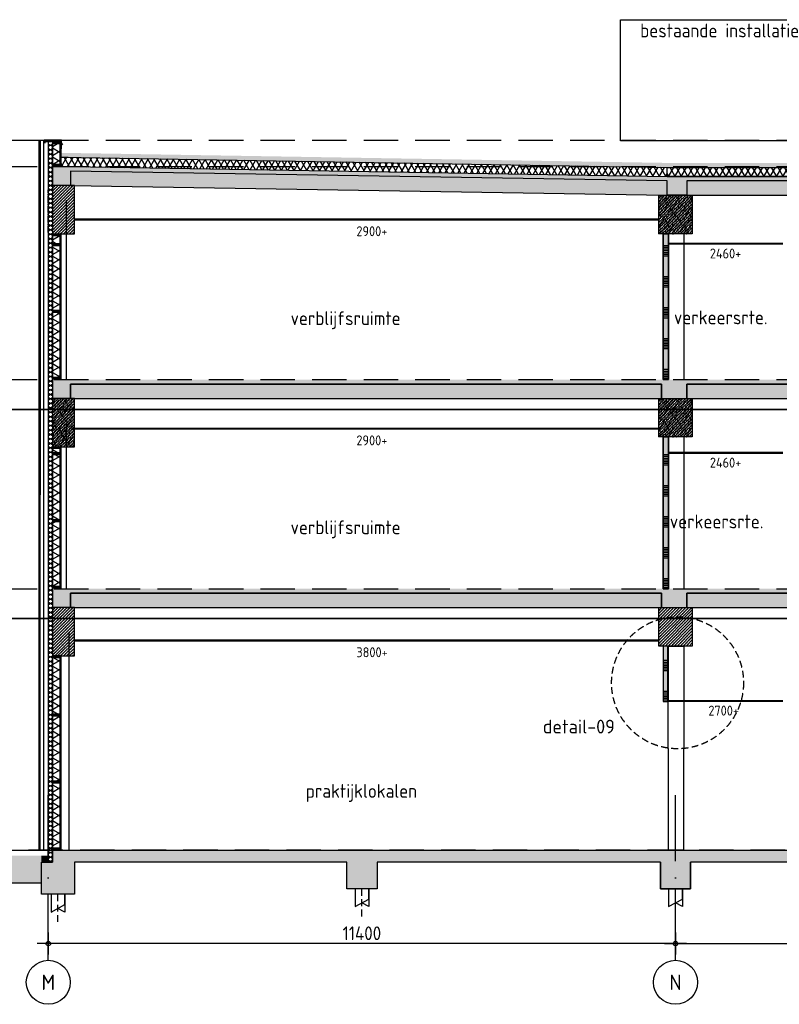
# Model space of a CAD drawing. Header units: millimetres. Extents: x -14070 to 121216, y 14949 to 85047.
# Tile 3 of 33: x 980 to 14787, y 40050 to 57940. Entities that reach past the tile are written whole.
import ezdxf
from ezdxf.enums import TextEntityAlignment as Align

# ---------------------------------------------------------------- set-up
doc = ezdxf.new("R2010")
doc.units = ezdxf.units.MM
doc.header["$LTSCALE"] = 100
for name, pattern in [('ACAD_ISO10W100', [18, 12, -3, 0, -3]), ('gevels$0$ACAD_ISO10W100', [18, 12, -3, 0, -3]), ('HIDDEN2', [0.1875, 0.125, -0.0625])]:
    doc.linetypes.add(name, pattern=pattern)
doc.layers.get('Defpoints').update_dxf_attribs({"color": 181})
for name, color, linetype in [('A--L$7--_stramien', 1, 'Continuous'), ('A--L20--_bovenbouw', 8, 'Continuous'), ('A--L65--_beveiligingsinstallaties', 1, 'Continuous'), ('A--T$7--_stramien', 7, 'Continuous'), ('AM$1A---_MAATVOERING', 2, 'Continuous'), ('BURO_60', 60, 'Continuous'), ('BURO_hoogtelijnen', 8, 'Continuous'), ('BURO_lijnen_0.05', 9, 'Continuous'), ('BURO_lijnen_0.10', 8, 'Continuous'), ('BURO_lijnen_0.18', 1, 'Continuous'), ('BURO_maaiveld', 7, 'Continuous'), ('BURO_tekst', 7, 'Continuous'), ('BURO_tekst_kozijnmerken', 8, 'Continuous'), ('Detail_arcering_rood', 1, 'Continuous'), ('Detail_balkhout', 3, 'Continuous'), ('Detail_beton', 4, 'Continuous'), ('Detail_gipsplaat', 2, 'Continuous'), ('Detail_isolatie', 1, 'Continuous'), ('Detail_peilhoogte_lijn', 8, 'HIDDEN2'), ('Detail_plaatmateriaal_binnen', 2, 'Continuous'), ('Detail_prefabbeton', 4, 'Continuous'), ('Detail_stramien', 1, 'ACAD_ISO10W100'), ('gevels$0$A--L$7--_stramien', 1, 'Continuous'), ('plattegrondkleuren', 7, 'Continuous')]:
    doc.layers.add(name, color=color, linetype=linetype)
doc.styles.add('BRON maatvoering', font='isocp.shx')
doc.styles.add('BRON standaard', font='isocp.shx')
doc.styles.add('MAAR_logotekst', font='DIN1451Com-Mittelschrift.ttf')
doc.dimstyles.new('BURO maatvoering 1-100', dxfattribs={"dimscale": 100, "dimtxt": 2.5, "dimasz": 1, "dimexe": 125, "dimexo": 0, "dimtad": 1, "dimdec": 0, "dimzin": 12, "dimdsep": 46, "dimtxsty": 'BRON maatvoering', "dimblk": 'BURO_maatvoeringssymbool_01', "dimcen": 2, "dimse1": 1, "dimse2": 1, "dimclrd": 1, "dimclrt": 7, "dimadec": 0, "dimazin": 0, "dimtfac": 1, "dimtdec": 0, "dimtix": 1, "dimtofl": 0, "dimtmove": 0, "dimatfit": 3, "dimldrblk": 'DOT', "dimfxl": 1, "dimtolj": 1, "dimtzin": 0, "dimarcsym": 0})
pattern_1 = [(17, (0, 1e-11), (10.314982, 31.931044), [0, -32.64, -18.48, 0, -26.88]), (48, (0, 1e-11), (-7.366232, 32.468733), [0, -32.32, 0, -32.96, 0, -26.56]), (71, (0, 1e-11), (-19.164631, 26.905229), [0, -32, 0, -19.2, -26.32])]

# ---------------------------------------------------------------- blocks, each defined once
blk = doc.blocks.new('*U15')
at = {"layer": 'Detail_arcering_rood'}
h = blk.add_hatch(dxfattribs=at)
h.set_pattern_fill('NAALD', color=256, style=0)
h.set_pattern_definition([(45, (111, 0), (-2.65165, 2.65165), [])])
h.paths.add_polyline_path([(0, 0), (141, 0), (141, 30), (0, 30)])
at = {"layer": 'Detail_balkhout'}
blk.add_lwpolyline([(0, 0), (141, 0), (141, 30), (0, 30)], close=True, dxfattribs=at)
blk = doc.blocks.new('*U106')
at = {"layer": 'Detail_arcering_rood'}
h = blk.add_hatch(dxfattribs=at)
h.set_pattern_fill('PLAAT', color=256, style=0)
h.set_pattern_definition([(90, (389.8374, -0.5), (-5, 3e-16), [])])
h.paths.add_polyline_path([(0, 0), (440, 0), (440, 9), (0, 9)])
at = {"layer": 'Detail_gipsplaat'}
blk.add_lwpolyline([(0, 0), (440, 0), (440, 9), (0, 9)], close=True, dxfattribs=at)
blk = doc.blocks.new('*U105')
at = {"layer": 'Detail_arcering_rood'}
h = blk.add_hatch(dxfattribs=at)
h.set_pattern_fill('ISOLATIE', color=256, scale=141, style=0)
h.set_pattern_definition([(60, (13861.59, 0), (-122.1096, 70.5), []), (120, (13861.59, 0), (-122.1096, -70.5), [])])
h.paths.add_polyline_path([(0, 0), (0, 141), (380, 141), (380, 0)])
at = {"layer": 'Detail_isolatie'}
blk.add_lwpolyline([(0, 0), (0, 141), (380, 141), (380, 0)], close=True, dxfattribs=at)
blk = doc.blocks.new('*U108')
at = {"layer": 'Detail_arcering_rood'}
h = blk.add_hatch(dxfattribs=at)
h.set_pattern_fill('LANGS', color=256, style=0)
h.set_pattern_definition([(0, (245.541, 13), (0, 5), [])])
h.paths.add_polyline_path([(0, 0), (0, 20), (296, 20), (296, 0)])
at = {"layer": 'Detail_plaatmateriaal_binnen'}
blk.add_lwpolyline([(0, 0), (0, 20), (296, 20), (296, 0)], close=True, dxfattribs=at)
blk = doc.blocks.new('*U125')
at = {"layer": 'Detail_arcering_rood'}
h = blk.add_hatch(dxfattribs=at)
h.set_pattern_fill('PLAAT', color=256, style=0)
h.set_pattern_definition([(90, (3470, -0.5), (-5, 3e-16), [])])
h.paths.add_polyline_path([(0, 0), (3520, 0), (3520, 9), (0, 9)])
at = {"layer": 'Detail_gipsplaat'}
blk.add_lwpolyline([(0, 0), (3520, 0), (3520, 9), (0, 9)], close=True, dxfattribs=at)
blk = doc.blocks.new('*U94')
at = {"layer": 'Detail_arcering_rood'}
h = blk.add_hatch(dxfattribs=at)
h.set_pattern_fill('ISOLATIE', color=256, scale=70, style=0)
h.set_pattern_definition([(60, (12982, 0), (-60.62178, 35), []), (120, (12982, 0), (-60.62178, -35), [])])
h.paths.add_polyline_path([(0, 0), (0, 70), (13097, 70), (13097, 0)])
at = {"layer": 'Detail_isolatie'}
blk.add_lwpolyline([(0, 0), (0, 70), (13097, 70), (13097, 0)], close=True, dxfattribs=at)
blk = doc.blocks.new('*U123')
at = {"layer": 'Detail_arcering_rood'}
h = blk.add_hatch(dxfattribs=at)
h.set_pattern_fill('PLAAT', color=256, style=0)
h.set_pattern_definition([(90, (2520, -0.5), (-5, 3e-16), [])])
h.paths.add_polyline_path([(0, 0), (2570, 0), (2570, 9), (0, 9)])
at = {"layer": 'Detail_gipsplaat'}
blk.add_lwpolyline([(0, 0), (2570, 0), (2570, 9), (0, 9)], close=True, dxfattribs=at)
blk = doc.blocks.new('*U95')
at = {"layer": 'Detail_arcering_rood'}
h = blk.add_hatch(dxfattribs=at)
h.set_pattern_fill('ISOLATIE', color=256, scale=141, style=0)
h.set_pattern_definition([(60, (14666.5, 0), (-122.1096, 70.5), []), (120, (14666.5, 0), (-122.1096, -70.5), [])])
h.paths.add_polyline_path([(0, 0), (0, 141), (1185, 141), (1185, 0)])
at = {"layer": 'Detail_isolatie'}
blk.add_lwpolyline([(0, 0), (0, 141), (1185, 141), (1185, 0)], close=True, dxfattribs=at)
blk = doc.blocks.new('*U124')
at = {"layer": 'Detail_arcering_rood'}
h = blk.add_hatch(dxfattribs=at)
h.set_pattern_fill('ISOLATIE', color=256, scale=141, style=0)
h.set_pattern_definition([(60, (13591.5, 0), (-122.1096, 70.5), []), (120, (13591.5, 0), (-122.1096, -70.5), [])])
h.paths.add_polyline_path([(0, 0), (0, 141), (110, 141), (110, 0)])
at = {"layer": 'Detail_isolatie'}
blk.add_lwpolyline([(0, 0), (0, 141), (110, 141), (110, 0)], close=True, dxfattribs=at)
blk = doc.blocks.new('*U126')
at = {"layer": 'Detail_arcering_rood'}
h = blk.add_hatch(dxfattribs=at)
h.set_pattern_fill('ISOLATIE', color=256, scale=141, style=0)
h.set_pattern_definition([(60, (14541.5, 0), (-122.1096, 70.5), []), (120, (14541.5, 0), (-122.1096, -70.5), [])])
h.paths.add_polyline_path([(0, 0), (0, 141), (1060, 141), (1060, 0)])
at = {"layer": 'Detail_isolatie'}
blk.add_lwpolyline([(0, 0), (0, 141), (1060, 141), (1060, 0)], close=True, dxfattribs=at)
blk = doc.blocks.new('*U128')
at = {"layer": 'Detail_arcering_rood'}
h = blk.add_hatch(dxfattribs=at)
h.set_pattern_fill('PLAAT', color=256, style=0)
h.set_pattern_definition([(90, (2590, -0.5), (-5, 3e-16), [])])
h.paths.add_polyline_path([(0, 0), (2640, 0), (2640, 9), (0, 9)])
at = {"layer": 'Detail_gipsplaat'}
blk.add_lwpolyline([(0, 0), (2640, 0), (2640, 9), (0, 9)], close=True, dxfattribs=at)
blk = doc.blocks.new('*U127')
at = {"layer": 'Detail_arcering_rood'}
h = blk.add_hatch(dxfattribs=at)
h.set_pattern_fill('ISOLATIE', color=256, scale=141, style=0)
h.set_pattern_definition([(60, (13631.5, 0), (-122.1096, 70.5), []), (120, (13631.5, 0), (-122.1096, -70.5), [])])
h.paths.add_polyline_path([(0, 0), (0, 141), (150, 141), (150, 0)])
at = {"layer": 'Detail_isolatie'}
blk.add_lwpolyline([(0, 0), (0, 141), (150, 141), (150, 0)], close=True, dxfattribs=at)
blk = doc.blocks.new('paal')
at = {"color": 1}
for points in [[(1707, -22488), (1707, -22814), (1957, -22677), (1957, -22488)], [(1957, -22488), (1957, -22814), (1832, -22745)]]:
    blk.add_lwpolyline(points, dxfattribs=at)
at = {"layer": 'BURO_hoogtelijnen', "linetype": 'HIDDEN2', "ltscale": 10}
blk.add_line((1832, -22992), (1832, -22444), dxfattribs=at)
blk = doc.blocks.new('BURO_maatvoeringssymbool_01')
at = {"color": 1}
for p, q in [((0, -2), (0, 2)), ((-2, 0), (2, 0))]:
    blk.add_line(p, q, dxfattribs=at)
blk.add_circle((0, 0), 0.4, dxfattribs=at)
blk = doc.blocks.new('*D326')
at = {"layer": 'AM$1A---_MAATVOERING', "color": 1, "lineweight": -2, "transparency": 16777216}
blk.add_line((12800, 41154), (1600, 41154), dxfattribs=at)
at = {"layer": 'Defpoints', "color": 0, "transparency": 16777216}
for p in [(1500, 41154), (1500, 40705), (12900, 40705)]:
    blk.add_point(p, dxfattribs=at)
at = {"layer": 'AM$1A---_MAATVOERING', "color": 1, "lineweight": -2, "transparency": 16777216, "xscale": 100, "yscale": 100, "zscale": 100, "rotation": 180}
blk.add_blockref('BURO_maatvoeringssymbool_01', (1500, 41154), dxfattribs=at)
at = {"layer": 'AM$1A---_MAATVOERING', "color": 1, "lineweight": -2, "transparency": 16777216, "xscale": 100, "yscale": 100, "zscale": 100}
blk.add_blockref('BURO_maatvoeringssymbool_01', (12900, 41154), dxfattribs=at)
at = {"layer": 'AM$1A---_MAATVOERING', "color": 7, "transparency": 16777216, "insert": (7200, 41341), "char_height": 250, "attachment_point": 5, "style": 'BRON maatvoering'}
blk.add_mtext('\\A1;11400', dxfattribs=at)
blk = doc.blocks.new('_Dot')
at = {"color": 0, "linetype": 'ByBlock', "lineweight": -2}
blk.add_line((-0.5, 0), (-1, 0), dxfattribs=at)
at = {"color": 0, "linetype": 'ByBlock', "const_width": 0.5}
blk.add_lwpolyline([(-0.25, 0, 1), (0.25, 0, 1)], format="xyb", close=True, dxfattribs=at)
blk = doc.blocks.new('*D327')
at = {"layer": 'AM$1A---_MAATVOERING', "color": 1, "lineweight": -2, "transparency": 16777216}
blk.add_line((13000, 41154), (24200, 41154), dxfattribs=at)
at = {"layer": 'Defpoints', "color": 0, "transparency": 16777216}
for p in [(24300, 41154), (12900, 40850), (24300, 40705)]:
    blk.add_point(p, dxfattribs=at)
at = {"layer": 'AM$1A---_MAATVOERING', "color": 1, "lineweight": -2, "transparency": 16777216, "xscale": 100, "yscale": 100, "zscale": 100, "rotation": 180}
blk.add_blockref('BURO_maatvoeringssymbool_01', (12900, 41154), dxfattribs=at)
at = {"layer": 'AM$1A---_MAATVOERING', "color": 1, "lineweight": -2, "transparency": 16777216, "xscale": 100, "yscale": 100, "zscale": 100}
blk.add_blockref('BURO_maatvoeringssymbool_01', (24300, 41154), dxfattribs=at)
at = {"layer": 'AM$1A---_MAATVOERING', "color": 7, "transparency": 16777216, "insert": (18600, 41341), "char_height": 250, "attachment_point": 5, "style": 'BRON maatvoering'}
blk.add_mtext('\\A1;11400', dxfattribs=at)
blk = doc.blocks.new('AL_stramlab_01_P03_BV')
at = {"color": 2, "linetype": 'Continuous', "lineweight": -2}
blk.add_circle((0, 0), 500, dxfattribs=at)
at = {"color": 4, "linetype": 'Continuous', "lineweight": -2, "style": 'BRON standaard'}
blk.add_attdef('LABEL', text='', height=350, dxfattribs=at).set_placement((0, 0), align=Align.MIDDLE_CENTER)

msp = doc.modelspace()

# ---------------------------------------------------------------- hatches: boundary and pattern name
at = {"layer": 'A--L20--_bovenbouw', "linetype": 'Continuous', "lineweight": -3}
for points in [[(12775.7, 51400.2), (12775.7, 54049.3), (12675.7, 54049.3), (12675.7, 51400.2)], [(12775.7, 47600.2), (12775.7, 50359.3), (12675.7, 50359.3), (12675.7, 47600.2)], [(12775.7, 45550.2), (12775.7, 46559.3), (12675.7, 46559.3), (12675.7, 45550.2)]]:
    msp.add_hatch(color=249, dxfattribs=at).paths.add_polyline_path(points, flags=0)
h = msp.add_hatch(dxfattribs=at)
h.set_pattern_fill('SWAND', color=1, scale=5, angle=90, style=0)
h.set_pattern_definition([(180, (12775.74, 51400.23), (-2e-12, -562.5), []), (180, (12775.74, 51431.5), (-2e-12, -562.5), []), (180, (12775.74, 51462.73), (-2e-12, -562.5), []), (180, (12775.74, 51494), (-2e-12, -562.5), []), (180, (12775.74, 51525.23), (-2e-12, -562.5), []), (180, (12775.74, 51556.5), (-2e-12, -562.5), []), (180, (12775.74, 51587.73), (-2e-12, -562.5), [])])
h.paths.add_polyline_path([(12775.7, 51400.2), (12775.7, 54049.3), (12675.7, 54049.3), (12675.7, 51400.2)], flags=0)
h = msp.add_hatch(dxfattribs=at)
h.set_pattern_fill('SWAND', color=1, scale=5, angle=90, style=0)
h.set_pattern_definition([(180, (12775.74, 47600.23), (-2e-12, -562.5), []), (180, (12775.74, 47631.5), (-2e-12, -562.5), []), (180, (12775.74, 47662.73), (-2e-12, -562.5), []), (180, (12775.74, 47694), (-2e-12, -562.5), []), (180, (12775.74, 47725.23), (-2e-12, -562.5), []), (180, (12775.74, 47756.5), (-2e-12, -562.5), []), (180, (12775.74, 47787.73), (-2e-12, -562.5), [])])
h.paths.add_polyline_path([(12775.7, 47600.2), (12775.7, 50359.3), (12675.7, 50359.3), (12675.7, 47600.2)], flags=0)
h = msp.add_hatch(dxfattribs=at)
h.set_pattern_fill('SWAND', color=1, scale=5, angle=90, style=0)
h.set_pattern_definition([(180, (12775.74, 45550.23), (-2e-12, -562.5), []), (180, (12775.74, 45581.5), (-2e-12, -562.5), []), (180, (12775.74, 45612.73), (-2e-12, -562.5), []), (180, (12775.74, 45644), (-2e-12, -562.5), []), (180, (12775.74, 45675.23), (-2e-12, -562.5), []), (180, (12775.74, 45706.5), (-2e-12, -562.5), []), (180, (12775.74, 45737.73), (-2e-12, -562.5), [])])
h.paths.add_polyline_path([(12775.7, 45550.2), (12775.7, 46559.3), (12675.7, 46559.3), (12675.7, 45550.2)], flags=0)
at = {"layer": 'Detail_arcering_rood'}
h = msp.add_hatch(dxfattribs=at)
h.set_pattern_fill('ISOLATIE', color=256, scale=100, style=0)
h.set_pattern_definition([(60, (1983.86, 94298.31), (-86.60254, 50), []), (120, (1983.86, 94298.31), (-86.60254, -50), [])])
h.paths.add_polyline_path([(1726.2, 55442.1), (1740, 55270.2), (12745.8, 55090.2), (12745.8, 55256.5)])
h = msp.add_hatch(dxfattribs=at)
h.set_pattern_fill('BETON', color=256, scale=2, style=0)
h.set_pattern_definition(pattern_1)
h.paths.add_polyline_path([(35295, 55270.2), (35625, 55270.2), (35625, 54930.2), (35295, 54930.5), (35295, 55190.2), (24452.5, 55010.2), (24452.5, 54750.2), (24103.2, 54750.2), (24103.2, 55010.2), (13103.8, 55010.2), (13103.8, 54750.2), (12747.5, 54750.2), (12747.5, 55010.2), (1905, 55190.2), (1905, 54930.5), (1575, 54930.5), (1575, 55270.2), (1905, 55270.2), (12747.5, 55090.2), (24452.5, 55090.2)])
h = msp.add_hatch(dxfattribs=at)
h.set_pattern_fill('PREFB', color=256, scale=2, angle=359.41034, style=0)
h.set_pattern_definition([(44.41034, (-44522.82, 190641.594), (-26.872023, 27.430902), []), (16.41034, (-44522.822, 190641.594), (10.6430484, 31.823198), [0, -32.64, -18.48, 0, -26.88]), (47.41034, (-44522.822, 190641.594), (-7.0316953, 32.542822), [0, -32.32, 0, -32.96, 0, -26.56]), (70.41034, (-44522.822, 190641.594), (-18.8867254, 27.101033), [0, -32, 0, -192, -26.32])])
h.paths.add_polyline_path([(1905, 54930.5), (12747.5, 54750.2), (12747.5, 55010.2), (1905, 55190.2)])
h = msp.add_hatch(dxfattribs=at)
h.set_pattern_fill('ISOLATIE', color=256, scale=100, style=0)
h.set_pattern_definition([(60, (-49402.98, 176794.23), (-86.60254, 50), []), (120, (-49402.98, 176794.23), (-86.60254, -50), [])])
h.paths.add_polyline_path([(12747.5, 55254.7), (24452.5, 55254.7), (24452.5, 55090.2), (12747.5, 55090.2)])
h = msp.add_hatch(dxfattribs=at)
h.set_pattern_fill('PREFB', color=256, scale=2, style=0)
h.set_pattern_definition([(45, (-3850, -725), (-27.1529, 27.1529), []), (17, (-3850, -725), (10.314982, 31.931044), [0, -32.64, -18.48, 0, -26.88]), (48, (-3850, -725), (-7.366232, 32.468733), [0, -32.32, 0, -32.96, 0, -26.56]), (71, (-3850, -725), (-19.164631, 26.905229), [0, -32, 0, -192, -26.32])])
h.paths.add_polyline_path([(1575, 54050.2), (1975, 54050.2), (1975, 54930.2), (1575, 54930.2)])
h = msp.add_hatch(dxfattribs=at)
h.set_pattern_fill('PREFB', color=256, scale=2, style=0)
h.set_pattern_definition([(45, (-38361.36, 189974.235), (-27.1529, 27.1529), []), (17, (-38361.36, 189974.235), (10.314982, 31.9310436), [0, -32.64, -18.48, 0, -26.88]), (48, (-38361.36, 189974.235), (-7.3662316, 32.468733), [0, -32.32, 0, -32.96, 0, -26.56]), (71, (-38361.36, 189974.235), (-19.1646307, 26.9052286), [0, -32, 0, -192, -26.32])])
h.paths.add_polyline_path([(13103.8, 54750.2), (24103.2, 54750.2), (24103.2, 55010.2), (13103.8, 55010.2)])
h = msp.add_hatch(dxfattribs=at)
h.set_pattern_fill('PREFB', color=256, scale=2, style=0)
h.set_pattern_definition([(45, (9122.878, 54750.235), (-27.1529, 27.1529), []), (17, (9122.878, 54750.235), (10.31498, 31.93104), [0, -32.64, -18.48, 0, -26.88]), (48, (9122.878, 54750.235), (-7.36623, 32.46873), [0, -32.32, 0, -32.96, 0, -26.56]), (71, (9122.878, 54750.235), (-19.16463, 26.90523), [0, -32, 0, -192, -26.32])])
h.paths.add_polyline_path([(13205, 54049.3), (12595, 54049.3), (12595, 54600.2), (12595, 54750.2), (13205, 54750.2)])
h = msp.add_hatch(dxfattribs=at)
h.set_pattern_fill('BETON', color=256, scale=2, style=0)
h.set_pattern_definition([(17, (-53056.919, 180704.235), (10.314982, 31.9310436), [0, -32.64, -18.48, 0, -26.88]), (48, (-53056.919, 180704.235), (-7.3662316, 32.468733), [0, -32.32, 0, -32.96, 0, -26.56]), (71, (-53056.919, 180704.235), (-19.1646307, 26.9052286), [0, -32, 0, -19.2, -26.32])])
h.paths.add_polyline_path([(1575, 51340.2), (1575, 51060.2), (1900.4, 51060.2), (1900.4, 51320.2), (12645.4, 51320.2), (12645.4, 51060.2), (13103.8, 51060.2), (13103.8, 51320.2), (24052, 51320.2), (24052, 51060.2), (24499.4, 51060.2), (24499.4, 51320.2), (35251.3, 51320.2), (35251.3, 51060.2), (35625, 51060.2), (35625, 51340.2), (35625, 51400.2), (1575, 51400.2)])
h = msp.add_hatch(dxfattribs=at)
h.set_pattern_fill('PREFB', color=256, scale=2, style=0)
h.set_pattern_definition([(45, (-46017.36, 186364.235), (-27.1529, 27.1529), []), (17, (-46017.36, 186364.235), (10.314982, 31.9310436), [0, -32.64, -18.48, 0, -26.88]), (48, (-46017.36, 186364.235), (-7.3662316, 32.468733), [0, -32.32, 0, -32.96, 0, -26.56]), (71, (-46017.36, 186364.235), (-19.1646307, 26.9052286), [0, -32, 0, -192, -26.32])])
h.paths.add_polyline_path([(1900.4, 51060.2), (12645.4, 51060.2), (12645.4, 51320.2), (1900.4, 51320.2)])
h = msp.add_hatch(dxfattribs=at)
h.set_pattern_fill('PREFB', color=256, scale=2, style=0)
h.set_pattern_definition([(45, (-38361.36, 186364.235), (-27.1529, 27.1529), []), (17, (-38361.36, 186364.235), (10.314982, 31.9310436), [0, -32.64, -18.48, 0, -26.88]), (48, (-38361.36, 186364.235), (-7.3662316, 32.468733), [0, -32.32, 0, -32.96, 0, -26.56]), (71, (-38361.36, 186364.235), (-19.1646307, 26.9052286), [0, -32, 0, -192, -26.32])])
h.paths.add_polyline_path([(13103.8, 51060.2), (24052, 51060.2), (24052, 51320.2), (13103.8, 51320.2)])
h = msp.add_hatch(dxfattribs=at)
h.set_pattern_fill('PREFB', color=256, scale=2, style=0)
h.set_pattern_definition([(45, (-3850, -4595), (-27.1529, 27.1529), []), (17, (-3850, -4595), (10.314982, 31.931044), [0, -32.64, -18.48, 0, -26.88]), (48, (-3850, -4595), (-7.366232, 32.468733), [0, -32.32, 0, -32.96, 0, -26.56]), (71, (-3850, -4595), (-19.164631, 26.905229), [0, -32, 0, -192, -26.32])])
h.paths.add_polyline_path([(1575, 50180.2), (1975, 50180.2), (1975, 51060.2), (1575, 51060.2)])
h = msp.add_hatch(dxfattribs=at)
h.set_pattern_fill('PREFB', color=256, scale=2, style=0)
h.set_pattern_definition([(45, (9122.878, 51060.235), (-27.1529, 27.1529), []), (17, (9122.878, 51060.235), (10.31498, 31.93104), [0, -32.64, -18.48, 0, -26.88]), (48, (9122.878, 51060.235), (-7.36623, 32.46873), [0, -32.32, 0, -32.96, 0, -26.56]), (71, (9122.878, 51060.235), (-19.16463, 26.90523), [0, -32, 0, -192, -26.32])])
h.paths.add_polyline_path([(13205, 50359.3), (12595, 50359.3), (12595, 50910.2), (12595, 51060.2), (13205, 51060.2)])
h = msp.add_hatch(dxfattribs=at)
h.set_pattern_fill('BETON', color=256, scale=2, style=0)
h.set_pattern_definition([(17, (-53056.919, 176904.235), (10.314982, 31.9310436), [0, -32.64, -18.48, 0, -26.88]), (48, (-53056.919, 176904.235), (-7.3662316, 32.468733), [0, -32.32, 0, -32.96, 0, -26.56]), (71, (-53056.919, 176904.235), (-19.1646307, 26.9052286), [0, -32, 0, -19.2, -26.32])])
h.paths.add_polyline_path([(1575, 47540.2), (1575, 47260.2), (1900.4, 47260.2), (1900.4, 47520.2), (12645.4, 47520.2), (12645.4, 47260.2), (13103.8, 47260.2), (13103.8, 47520.2), (24052, 47520.2), (24052, 47260.2), (24499.4, 47260.2), (24499.4, 47520.2), (35251.3, 47520.2), (35251.3, 47260.2), (35625, 47260.2), (35625, 47540.2), (35625, 47600.2), (1575, 47600.2)])
h = msp.add_hatch(dxfattribs=at)
h.set_pattern_fill('PREFB', color=256, scale=2, style=0)
h.set_pattern_definition([(45, (-46017.36, 182564.235), (-27.1529, 27.1529), []), (17, (-46017.36, 182564.235), (10.314982, 31.9310436), [0, -32.64, -18.48, 0, -26.88]), (48, (-46017.36, 182564.235), (-7.3662316, 32.468733), [0, -32.32, 0, -32.96, 0, -26.56]), (71, (-46017.36, 182564.235), (-19.1646307, 26.9052286), [0, -32, 0, -192, -26.32])])
h.paths.add_polyline_path([(1900.4, 47260.2), (12645.4, 47260.2), (12645.4, 47520.2), (1900.4, 47520.2)])
h = msp.add_hatch(dxfattribs=at)
h.set_pattern_fill('PREFB', color=256, scale=2, style=0)
h.set_pattern_definition([(45, (-38361.36, 182564.235), (-27.1529, 27.1529), []), (17, (-38361.36, 182564.235), (10.314982, 31.9310436), [0, -32.64, -18.48, 0, -26.88]), (48, (-38361.36, 182564.235), (-7.3662316, 32.468733), [0, -32.32, 0, -32.96, 0, -26.56]), (71, (-38361.36, 182564.235), (-19.1646307, 26.9052286), [0, -32, 0, -192, -26.32])])
h.paths.add_polyline_path([(13103.8, 47260.2), (24052, 47260.2), (24052, 47520.2), (13103.8, 47520.2)])
h = msp.add_hatch(dxfattribs=at)
h.set_pattern_fill('PREFB', color=256, scale=2, style=0)
h.set_pattern_definition([(45, (-3850, -8395), (-27.1529, 27.1529), []), (17, (-3850, -8395), (10.314982, 31.931044), [0, -32.64, -18.48, 0, -26.88]), (48, (-3850, -8395), (-7.366232, 32.468733), [0, -32.32, 0, -32.96, 0, -26.56]), (71, (-3850, -8395), (-19.164631, 26.905229), [0, -32, 0, -192, -26.32])])
h.paths.add_polyline_path([(1575, 46380.2), (1975, 46380.2), (1975, 47260.2), (1575, 47260.2)])
h = msp.add_hatch(dxfattribs=at)
h.set_pattern_fill('PREFB', color=256, scale=2, style=0)
h.set_pattern_definition([(45, (9122.878, 47260.235), (-27.1529, 27.1529), []), (17, (9122.878, 47260.235), (10.31498, 31.93104), [0, -32.64, -18.48, 0, -26.88]), (48, (9122.878, 47260.235), (-7.36623, 32.46873), [0, -32.32, 0, -32.96, 0, -26.56]), (71, (9122.878, 47260.235), (-19.16463, 26.90523), [0, -32, 0, -192, -26.32])])
h.paths.add_polyline_path([(13205, 46559.3), (12595, 46559.3), (12595, 47110.2), (12595, 47260.2), (13205, 47260.2)])
h = msp.add_hatch(dxfattribs=at)
h.set_pattern_fill('BETON', color=256, scale=2, style=0)
h.set_pattern_definition(pattern_1)
h.paths.add_polyline_path([(35825, 42630.2), (35625, 42630.2), (35625, 42850.2), (1575, 42850.2), (1575, 42630.2), (1375, 42630.2), (1375, 42050.2), (1975, 42050.2), (1975, 42630.2), (6925, 42630.2), (6925, 42150.2), (7475, 42150.2), (7475, 42630.2), (12625, 42630.2), (12625, 42150.2), (13175, 42150.2), (13175, 42630.2), (17748.3, 42630.2), (17748.3, 42150.2), (18298.3, 42150.2), (18298.3, 42630.2), (24025, 42630.2), (24025, 42150.2), (24575, 42150.2), (24575, 42630.2), (29725, 42630.2), (29725, 42150.2), (30275, 42150.2), (30275, 42630.2), (35225, 42630.2), (35225, 42050.2), (35825, 42050.2)])
at = {"layer": 'plattegrondkleuren'}
h = msp.add_hatch(dxfattribs=at)
h.set_pattern_fill('GRAVEL', color=256, scale=5)
h.set_pattern_definition([(228.0128, (21375.474, 9322.066), (-1016.0008633, -1143.0014045), [17.08605, -1691.525]), (184.9697, (21364.044, 9309.3657), (1524.0024653, 126.99910377), [29.32025, -2902.7]), (132.5104, (21334.834, 9306.826), (1269.9990759, -1397.0013646), [20.6741, -2046.735]), (267.2737, (21285.304, 9275.0757), (126.99944854, 2539.9991827), [26.70025, -2643.32]), (292.8337, (21284.034, 9248.406), (-635.0018028, 1524.0008665), [26.1817, -2591.99]), (357.2737, (21294.194, 9224.2757), (-2539.9991827, 126.99944854), [26.70025, -2643.32]), (37.6942, (21320.864, 9223.0057), (-1651.00104306, -1269.99886785), [35.3097, -3495.655]), (72.2553, (21348.804, 9244.5957), (889.00177827, 2794.0008103), [33.336, -3300.265]), (121.4296, (21358.964, 9276.3457), (-1016.00026176, 1650.998058), [26.79065, -2652.275]), (175.2364, (21344.994, 9299.206), (1396.9989027, -126.9988081), [30.58565, -1498.695]), (222.3974, (21314.514, 9301.7457), (-1524.00004586, -1396.99818253), [39.5539, -3915.84]), (138.8141, (21411.034, 9273.806), (-888.9994337, 761.9988279), [13.50025, -1336.53]), (171.4692, (21400.874, 9282.696), (1650.9974798, -254.00064), [25.6841, -2542.73]), (225, (21375.47, 9286.51), (-3e-14, -126.99991), [17.96045, -161.6445]), (203.1986, (21366.584, 9301.746), (635.0021413, 254.0011137), [9.67205, -957.53]), (291.8014, (21357.694, 9297.936), (-127.000089, 381.000245), [13.6783, -670.24]), (30.9638, (21362.774, 9285.236), (380.999598, 254.000198), [22.216, -718.315]), (161.5651, (21381.824, 9296.666), (254.000116, -126.99981), [16.06435, -385.545]), (16.3895, (21284.034, 9297.936), (1270.0007007, 380.9992075), [22.5044, -2227.94]), (70.3462, (21305.624, 9304.286), (-507.9985844, -1396.9980244), [18.87995, -1869.11]), (293.1986, (21381.824, 9322.066), (-254.0011137, 635.0021413), [19.344, -947.86]), (343.6105, (21389.444, 9304.286), (-1270.0007007, 380.9992075), [22.5044, -2227.94]), (339.444, (21284.034, 9219.196), (-635.000788, 253.999692), [21.70175, -1063.385]), (294.7751, (21304.354, 9211.576), (-634.9985202, 1396.9993513), [18.1836, -1800.18]), (66.8014, (21383.094, 9195.066), (254.0011137, 635.0021413), [19.344, -947.86]), (17.354, (21390.714, 9212.846), (-1651.0000891, -507.9992338), [21.28915, -2107.62]), (69.444, (21320.864, 9195.066), (-253.999692, -635.000788), [10.8509, -1074.24]), (101.3099, (21375.474, 9195.066), (-126.999373, 507.998373), [6.47575, -641.1]), (165.9638, (21374.204, 9201.416), (381.000268, -126.99978), [26.1817, -497.4525]), (186.009, (21348.804, 9207.766), (1269.9981272, 126.9997034), [24.26335, -2402.07]), (303.6901, (21362.774, 9273.806), (-127.000044, 253.999755), [18.3162, -439.589]), (353.1572, (21372.934, 9258.5657), (2159.00089283, -254.0011376), [31.97785, -3165.8]), (60.9454, (21404.684, 9254.756), (-507.9988183, -888.9978805), [13.0754, -1294.47]), (90, (21411.03, 9266.19), (-127, 127), [7.62, -119.38]), (120.2564, (21346.264, 9211.576), (507.9989233, -888.9995516), [17.64335, -1746.695]), (48.0128, (21337.374, 9226.816), (1016.0008633, 1143.0014045), [34.17215, -1674.44]), (0, (21360.23, 9252.22), (127, 127), [33.02, -93.98]), (325.3048, (21393.254, 9252.216), (-1269.9977995, 889.0000845), [20.0805, -1987.965]), (254.0546, (21409.764, 9240.786), (-127.000324, -508.00121), [18.49145, -906.085]), (207.646, (21404.684, 9223.0057), (-2412.99915245, -1270.00079874), [30.10725, -2980.625]), (175.4261, (21378.014, 9209.0357), (-1651.00038024, 126.99938556), [31.85145, -3153.29]), (175.4261, (21378.014, 9209.0357), (-1651.00038024, 126.99938556), [31.85145, -3153.29])])
h.paths.add_polyline_path([(12745.8, 55257.5), (12745.8, 55337.9), (1735.8, 55521), (1726.2, 55442.1)])
h = msp.add_hatch(dxfattribs=at)
h.set_pattern_fill('GRAVEL', color=256, scale=5)
h.set_pattern_definition([(228.0128, (-49311.544, 176921.235), (-1016.0008633, -1143.0014045), [17.08605, -1691.525]), (184.9697, (-49322.9737, 176908.5346), (1524.0024653, 126.99910377), [29.32025, -2902.7]), (132.5104, (-49352.184, 176905.995), (1269.9990759, -1397.00136462), [20.6741, -2046.735]), (267.2737, (-49401.714, 176874.2446), (126.99944854, 2539.99918267), [26.70025, -2643.32]), (292.8337, (-49402.984, 176847.5746), (-635.00180278, 1524.0008665), [26.1817, -2591.99]), (357.2737, (-49392.824, 176823.4446), (-2539.99918267, 126.99944854), [26.70025, -2643.32]), (37.6942, (-49366.1537, 176822.1746), (-1651.00104306, -1269.99886785), [35.3097, -3495.655]), (72.2553, (-49338.2137, 176843.7646), (889.00177827, 2794.0008103), [33.336, -3300.265]), (121.4296, (-49328.054, 176875.5146), (-1016.00026176, 1650.998058), [26.79065, -2652.275]), (175.2364, (-49342.024, 176898.375), (1396.99890265, -126.9988081), [30.58565, -1498.695]), (222.3974, (-49372.5037, 176900.9146), (-1524.00004586, -1396.99818253), [39.5539, -3915.84]), (138.8141, (-49275.984, 176872.975), (-888.9994337, 761.9988279), [13.50025, -1336.53]), (171.4692, (-49286.144, 176881.8646), (1650.99747978, -254.00064), [25.6841, -2542.73]), (225, (-49311.54, 176885.675), (-3e-14, -126.999913), [17.96045, -161.6445]), (203.1986, (-49320.434, 176900.915), (635.0021413, 254.0011137), [9.67205, -957.53]), (291.8014, (-49329.324, 176897.105), (-127.000089, 381.0002454), [13.6783, -670.24]), (30.9638, (-49324.244, 176884.405), (380.9995977, 254.000198), [22.216, -718.315]), (161.5651, (-49305.194, 176895.835), (254.000116, -126.999811), [16.06435, -385.545]), (16.3895, (-49402.984, 176897.105), (1270.0007007, 380.9992075), [22.5044, -2227.94]), (70.3462, (-49381.394, 176903.455), (-507.99858443, -1396.99802443), [18.87995, -1869.11]), (293.1986, (-49305.194, 176921.235), (-254.0011137, 635.0021413), [19.344, -947.86]), (343.6105, (-49297.574, 176903.455), (-1270.0007007, 380.9992075), [22.5044, -2227.94]), (339.444, (-49402.984, 176818.365), (-635.0007882, 253.9996918), [21.70175, -1063.385]), (294.7751, (-49382.664, 176810.745), (-634.9985202, 1396.9993513), [18.1836, -1800.18]), (66.8014, (-49303.924, 176794.235), (254.0011137, 635.0021413), [19.344, -947.86]), (17.354, (-49296.304, 176812.015), (-1651.0000891, -507.9992338), [21.28915, -2107.62]), (69.444, (-49366.154, 176794.235), (-253.9996918, -635.0007882), [10.8509, -1074.24]), (101.3099, (-49311.544, 176794.235), (-126.999373, 507.998373), [6.47575, -641.1]), (165.9638, (-49312.814, 176800.585), (381.000268, -126.99978), [26.1817, -497.4525]), (186.009, (-49338.214, 176806.9346), (1269.99812722, 126.99970343), [24.26335, -2402.07]), (303.6901, (-49324.244, 176872.975), (-127.000044, 253.999755), [18.3162, -439.589]), (353.1572, (-49314.0837, 176857.7346), (2159.00089283, -254.00113758), [31.97785, -3165.8]), (60.9454, (-49282.334, 176853.925), (-507.9988183, -888.9978805), [13.0754, -1294.47]), (90, (-49275.98, 176865.35), (-127, 127), [7.62, -119.38]), (120.2564, (-49340.754, 176810.745), (507.99892334, -888.9995516), [17.64335, -1746.695]), (48.0128, (-49349.644, 176825.985), (1016.0008633, 1143.0014045), [34.17215, -1674.44]), (0, (-49326.78, 176851.38), (127, 127), [33.02, -93.98]), (325.3048, (-49293.764, 176851.385), (-1269.99779955, 889.00008452), [20.0805, -1987.965]), (254.0546, (-49277.254, 176839.955), (-127.000324, -508.0012102), [18.49145, -906.085]), (207.646, (-49282.3337, 176822.1746), (-2412.99915245, -1270.00079874), [30.10725, -2980.625]), (175.4261, (-49309.0037, 176808.2046), (-1651.00038024, 126.99938556), [31.85145, -3153.29]), (175.4261, (-49309.0037, 176808.2046), (-1651.00038024, 126.99938556), [31.85145, -3153.29])])
h.paths.add_polyline_path([(24452.5, 55338.2), (12746.9, 55338.7), (12746.9, 55256.7), (24452.5, 55256.7)])

# ---------------------------------------------------------------- linework, layer by layer
for points in [[(11900, 57940.2), (25300, 57940.2), (25300, 55740.2), (11900, 55740.2)], [(35295, 55270.2), (35625, 55270.2), (35625, 54930.2), (35295, 54930.5), (35295, 55190.2), (24452.5, 55010.2), (24452.5, 54750.2), (24103.2, 54750.2), (24103.2, 55010.2), (13103.8, 55010.2), (13103.8, 54750.2), (12747.5, 54750.2), (12747.5, 55010.2), (1905, 55190.2), (1905, 54930.5), (1575, 54930.5), (1575, 55270.2), (1905, 55270.2), (12747.5, 55090.2), (24452.5, 55090.2)], [(12747.5, 55254.7), (24452.5, 55254.7), (24452.5, 55090.2), (12747.5, 55090.2)], [(12675.7, 54049.3), (12775.7, 54049.3), (12775.7, 51400.2), (12675.7, 51400.2)], [(12675.7, 50359.3), (12775.7, 50359.3), (12775.7, 47600.2), (12675.7, 47600.2)]]:
    msp.add_lwpolyline(points, close=True)
at = {"color": 3}
msp.add_lwpolyline([(1761, 55666.6), (1738.7, 55703.5), (1738.7, 55750.2), (1421.6, 55752.2), (1421.6, 55702.2), (1446.6, 55707.5)], dxfattribs=at)
at = {"color": 1}
msp.add_lwpolyline([(1726.2, 55727.2), (1430.7, 55727.2), (1430.7, 55747.2), (1726.2, 55747.2), (1726.2, 55727.2)], dxfattribs=at)
for points in [[(1576.2, 55725.2), (1731.2, 55725.2), (1730.5, 55447.2), (1860, 55445.3)], [(1728.2, 55723.7), (1727.5, 55444.3), (2097.5, 55438.7)], [(1728.9, 55723.4), (1728.2, 55444), (12747.5, 55256.7)], [(1905, 55270.2), (12747.5, 55090.2), (24452.5, 55090.2), (35295, 55270.2)], [(1975, 54320.2), (12600, 54320.2)], [(12600, 54300.2), (1975, 54300.2)], [(12600, 54130.2), (12600, 54110.2)], [(14851.8, 53860.2), (12775.7, 53860.2), (12775.7, 53880.2), (14851.8, 53880.2)], [(1825, 51060.2), (1900.4, 51060.2), (1900.4, 51320.2), (12645.4, 51320.2), (12645.4, 51060.2), (13103.8, 51060.2), (13103.8, 51320.2), (24052, 51320.2), (24052, 51060.2), (24554.6, 51060.2), (24554.6, 51320.2), (35251.3, 51320.2), (35251.3, 51140.2), (35368, 51140.2)], [(1975, 50520.2), (12600, 50520.2)], [(12600, 50500.2), (1975, 50500.2)], [(14851.8, 50060.2), (12775.7, 50060.2), (12775.7, 50080.2), (14851.8, 50080.2)], [(1825, 47260.2), (1900.4, 47260.2), (1900.4, 47520.2), (12645.4, 47520.2), (12645.4, 47260.2), (13103.8, 47260.2), (13103.8, 47520.2), (24052, 47520.2), (24052, 47260.2), (24554.6, 47260.2), (24554.6, 47520.2), (35251.3, 47520.2), (35251.3, 47340.2), (35368, 47340.2)], [(12763.1, 46559.3), (12763.6, 45570.2), (14850.8, 45570.2)], [(14850.8, 45550.2), (12763.6, 45550.2), (12763.6, 46559.3)], [(12625, 42630.2), (12625, 42150.2), (13175, 42150.2), (13175, 42630.2)]]:
    msp.add_lwpolyline(points)
at = {"elevation": 0}
for points in [[(1975, 46670.2), (12595, 46670.2)], [(12595, 46650.2), (1975, 46650.2)]]:
    msp.add_lwpolyline(points, dxfattribs=at)
at = {"layer": 'A--L$7--_stramien', "color": 1, "linetype": 'ACAD_ISO10W100', "lineweight": -3}
for p, q in [((1500, 40850.2), (1500, 43850.2)), ((12900, 40850.2), (12900, 43850.2))]:
    msp.add_line(p, q, dxfattribs=at)
at = {"layer": 'A--L20--_bovenbouw', "color": 2, "linetype": 'Continuous', "lineweight": -3}
for p, q in [((12775.7, 54049.3), (12675.7, 54049.3)), ((12675.7, 54049.3), (12675.7, 51400.2)), ((12775.7, 51400.2), (12775.7, 54049.3)), ((12675.7, 51400.2), (12775.7, 51400.2)), ((12775.7, 50359.3), (12675.7, 50359.3)), ((12675.7, 50359.3), (12675.7, 47600.2)), ((12775.7, 47600.2), (12775.7, 50359.3)), ((12675.7, 47600.2), (12775.7, 47600.2)), ((12775.7, 46559.3), (12675.7, 46559.3)), ((12675.7, 46559.3), (12675.7, 45550.2)), ((12775.7, 45550.2), (12775.7, 46559.3)), ((12675.7, 45550.2), (12775.7, 45550.2))]:
    msp.add_line(p, q, dxfattribs=at)
at = {"layer": 'A--L65--_beveiligingsinstallaties', "color": 1, "linetype": 'ACAD_ISO10W100', "ltscale": 0.3, "true_color": 0xf50004, "const_width": 30}
for points in [[(39859, 50857.9), (307.1, 50857.9)], [(39859, 47057.9), (307.1, 47057.9)]]:
    msp.add_lwpolyline(points, dxfattribs=at)
at = {"layer": 'BURO_60'}
msp.add_solid([(1345, 55750.2), (1355, 55750.2), (1344.3, 42850.2), (1354.3, 42850.2)], dxfattribs=at)
at = {"layer": 'BURO_hoogtelijnen', "linetype": 'HIDDEN2', "ltscale": 50}
for p, q in [((-5891.8, 55750.2), (40203.4, 55750.2)), ((-5891.8, 55750.2), (40203.4, 55750.2)), ((-5891.8, 55270.2), (40203.4, 55270.2)), ((-5891.8, 51400.2), (40203.4, 51400.2)), ((-5891.8, 47600.2), (40203.4, 47600.2)), ((40203.4, 42850.2), (-5891.8, 42850.2)), ((40203.4, 42850.2), (-5891.8, 42850.2))]:
    msp.add_line(p, q, dxfattribs=at)
at = {"layer": 'BURO_lijnen_0.05'}
msp.add_line((1359.2, 55750.2), (1414.1, 55750.2), dxfattribs=at)
for points in [[(1330, 55750.2), (1329.3, 42850.2)], [(1414, 55750.2), (1413.3, 42850.2)]]:
    msp.add_lwpolyline(points, dxfattribs=at)
at = {"layer": 'BURO_lijnen_0.10'}
for points in [[(1345, 55750.2), (1344.3, 42850.2)], [(1354.3, 42850.2), (1355, 55750.2)]]:
    msp.add_lwpolyline(points, dxfattribs=at)
at = {"layer": 'BURO_lijnen_0.18'}
for p, q in [((1825, 54660.2), (1825, 51400.2)), ((1575, 54500.2), (1575, 51400.2)), ((13049.3, 54049.3), (13049.3, 51400.2)), ((1575, 53890.2), (1575, 53465.8)), ((1575.7, 50610.2), (1575, 47600.2)), ((1825, 50600.2), (1825, 47600.2)), ((13049.3, 50359.3), (13049.3, 47600.2)), ((1575, 46810.2), (1575, 42630.2)), ((1875, 46800.2), (1875, 42850.2))]:
    msp.add_line(p, q, dxfattribs=at)
for points in [[(12763.1, 46559.3), (13050, 46559.3), (13048.3, 42850.2), (12748.3, 42850.2)], [(13050, 46559.3), (12763.1, 46559.3), (12764.8, 42850.2), (13064.8, 42850.2)]]:
    msp.add_lwpolyline(points, dxfattribs=at)
at = {"layer": 'BURO_maaiveld', "ltscale": 50}
msp.add_line((1375, 42250.2), (-6105, 42250.2), dxfattribs=at)
at = {"layer": 'BURO_maaiveld', "color": 80}
for points in [[(1375, 42750.2), (1375, 42250.2), (-6105, 42750.2), (-6105, 42250.2)], [(1375, 42750.2), (1505, 42750.2), (1375, 42630.2), (1500, 42630.2)]]:
    msp.add_solid(points, dxfattribs=at)
at = {"layer": 'BURO_tekst_kozijnmerken', "color": 3, "linetype": 'HIDDEN2', "ltscale": 10}
msp.add_circle((12937.8, 45891.9), 1198.9, dxfattribs=at)
at = {"layer": 'Defpoints'}
msp.add_line((-5891.8, 42850.2), (40203.4, 42850.2), dxfattribs=at)
msp.add_line((-5891.8, 42850.2), (40203.4, 42850.2), dxfattribs=at)
msp.add_line((-5891.8, 42850.2), (40203.4, 42850.2), dxfattribs=at)
msp.add_line((-5891.8, 42850.2), (40203.4, 42850.2), dxfattribs=at)
at = {"layer": 'Detail_beton'}
for points in [[(1375, 42630.2), (1575, 42630.2), (1575, 42850.2)], [(1575, 42850.2), (35625, 42850.2)], [(17748.3, 42630.2), (13175, 42630.2), (13175, 42150.2), (12625, 42150.2), (12625, 42630.2), (7475, 42630.2), (7475, 42150.2), (6925, 42150.2), (6925, 42630.2), (1975, 42630.2), (1975, 42050.2), (1375, 42050.2), (1375, 42630.2)]]:
    msp.add_lwpolyline(points, dxfattribs=at)
at = {"layer": 'Detail_isolatie'}
msp.add_line((12747.5, 55254.7), (20347.5, 55254.7), dxfattribs=at)
at = {"layer": 'Detail_peilhoogte_lijn', "ltscale": 5}
msp.add_line((1105.1, 55750.2), (2139.6, 55750.2), dxfattribs=at)
at = {"layer": 'Detail_prefabbeton'}
for points in [[(1905, 54930.5), (12747.5, 54750.2), (12747.5, 55010.2), (1905, 55190.2)], [(1575, 54050.2), (1975, 54050.2), (1975, 54930.2), (1575, 54930.2)], [(13103.8, 54750.2), (24103.2, 54750.2), (24103.2, 55010.2), (13103.8, 55010.2)], [(13205, 54049.3), (12595, 54049.3), (12595, 54600.2), (12595, 54600.2), (12595, 54750.2), (13205, 54750.2)], [(1900.4, 51060.2), (12645.4, 51060.2), (12645.4, 51320.2), (1900.4, 51320.2)], [(13103.8, 51060.2), (24052, 51060.2), (24052, 51320.2), (13103.8, 51320.2)], [(1575, 50180.2), (1975, 50180.2), (1975, 51060.2), (1575, 51060.2)], [(13205, 50359.3), (12595, 50359.3), (12595, 50910.2), (12595, 50910.2), (12595, 51060.2), (13205, 51060.2)], [(1900.4, 47260.2), (12645.4, 47260.2), (12645.4, 47520.2), (1900.4, 47520.2)], [(13103.8, 47260.2), (24052, 47260.2), (24052, 47520.2), (13103.8, 47520.2)], [(1575, 46380.2), (1975, 46380.2), (1975, 47260.2), (1575, 47260.2)], [(13205, 46559.3), (12595, 46559.3), (12595, 47110.2), (12595, 47110.2), (12595, 47260.2), (13205, 47260.2)]]:
    msp.add_lwpolyline(points, close=True, dxfattribs=at)
at = {"layer": 'Detail_stramien', "ltscale": 0.1}
msp.add_line((1500, 54075.2), (1500.7, 55752.1), dxfattribs=at)
at = {"layer": 'gevels$0$A--L$7--_stramien', "color": 1, "linetype": 'gevels$0$ACAD_ISO10W100', "lineweight": -3}
for p, q in [((1500, 40850.2), (1500, 42546.2)), ((12900, 40850.2), (12900, 42490.2))]:
    msp.add_line(p, q, dxfattribs=at)

# ---------------------------------------------------------------- block references
for name, p in [('*U108', (1430.7, 55727.2)), ('paal', (-157, 64538.5)), ('paal', (5368, 64638.5)), ('paal', (11068, 64638.5))]:
    msp.add_blockref(name, p)
for name, p, rotation in [('*U94', (1575, 42630.2), 90.00000000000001), ('*U105', (1716.5, 55310.2), 90.00000000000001), ('*U15', (1717.2, 55722.2), 180), ('*U127', (1716, 53870.2), 90.00000000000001), ('*U95', (1716, 52655.2), 90.00000000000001), ('*U15', (1716, 52655.2), 180), ('*U95', (1716, 51440.2), 90.00000000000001), ('*U124', (1716, 50070.2), 90.00000000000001), ('*U95', (1716, 48855.2), 90.00000000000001), ('*U15', (1716, 48855.2), 180), ('*U95', (1716, 47640.2), 90.00000000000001), ('*U15', (1716, 46380.2), 180), ('*U126', (1716, 45320.2), 90.00000000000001), ('*U95', (1716, 44105.2), 90.00000000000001), ('*U15', (1716, 44105.2), 180), ('*U95', (1716, 42890.2), 90.00000000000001)]:
    msp.add_blockref(name, p, dxfattribs=dict(rotation=rotation))
at = {"xscale": -1, "rotation": 270}
for name, p in [('*U106', (1716.5, 55280.5)), ('*U128', (1716, 51410.2)), ('*U123', (1716, 47610.2)), ('*U125', (1716, 42860.2))]:
    msp.add_blockref(name, p, dxfattribs=at)
at = {"xscale": -1}
for p in [(1716.5, 55280.2), (1716, 54020.2), (1716, 53840.2), (1716, 51410.2), (1716, 51410.2), (1716.6, 50150.2), (1716, 50040.2), (1716, 47610.2), (1716, 47610.2), (1716.7, 46350.2), (1716, 45290.2), (1716, 42860.2)]:
    msp.add_blockref('*U15', p, dxfattribs=at)
at = {"layer": 'A--T$7--_stramien', "color": 7, "linetype": 'Continuous', "lineweight": -3, "xscale": 0.8, "yscale": 0.8, "zscale": 0.8}
for p, values in [((1500, 40450.2), {'LABEL': 'M'}), ((12900, 40450.2), {'LABEL': 'N'})]:
    msp.add_blockref('AL_stramlab_01_P03_BV', p, dxfattribs=at).add_auto_attribs(values)

# ---------------------------------------------------------------- texts
at = {"layer": 'BURO_tekst', "color": 2, "style": 'BRON standaard'}
for s, p in [('bestaande installatie', (12258.5, 57619.2)), ('verblijfsruimte', (5903, 52392)), ('verkeersrte.', (12872, 52406)), ('verblijfsruimte', (5903, 48592)), ('verkeersrte.', (12796, 48697.9)), ('praktijklokalen', (6179.9, 43802))]:
    msp.add_text(s, height=250, dxfattribs=at).set_placement(p)
at = {"layer": 'BURO_tekst', "color": 1, "style": 'BRON standaard'}
for s, p in [('2900+', (7100.5, 54006.5)), ('2460+', (13525, 53602.4)), ('2900+', (7100.5, 50206.5)), ('2460+', (13525, 49802.4)), ('3800+', (7100.5, 46356.5)), ('2700+', (13498, 45296.5))]:
    msp.add_text(s, height=180, dxfattribs=at).set_placement(p)
at = {"layer": 'BURO_tekst_kozijnmerken', "color": 2, "style": 'MAAR_logotekst'}
msp.add_text('detail-09', height=250, dxfattribs=at).set_placement((10488, 44971.2))

# ---------------------------------------------------------------- dimensions: what is measured, and where the dimension line sits
at = {"layer": 'AM$1A---_MAATVOERING'}
for base, p1, p2, picture, middle in [((1500, 41153.9), (12900, 40704.9), (1500, 40704.9), '*D326', (7200, 41341.4)), ((24300, 41153.9), (12900, 40850.2), (24300, 40704.9), '*D327', (18600, 41341.4))]:
    dim = msp.add_linear_dim(base=base, p1=p1, p2=p2, dimstyle='BURO maatvoering 1-100', override={"dimtmove": 1}, dxfattribs=at)
    dim.commit()
    dim.dimension.update_dxf_attribs({"geometry": picture, "text_midpoint": middle})

doc.saveas('drawing.dxf')
